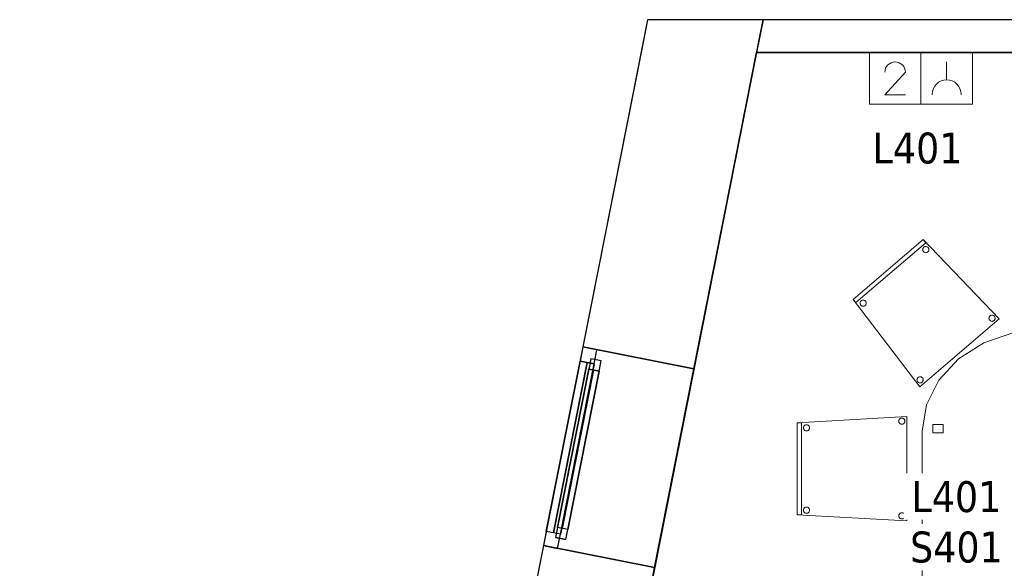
# Model space of a CAD drawing. Header units: metres. Extents: x 397.7 to 427.5, y 12.7 to 28.4.
# Tile 11 of 121: x 397.7 to 402.5, y 25.6 to 28.2. Entities that reach past the tile are written whole.
import ezdxf

# ---------------------------------------------------------------- set-up
doc = ezdxf.new("R2010")
doc.units = ezdxf.units.M
doc.layers.add('01_CARPINTERIA', color=5, linetype='Continuous', lineweight=25, true_color=0x0000ff)
doc.layers.add('01_SUELOS', color=7, linetype='Continuous', lineweight=25, true_color=0x007f00)
for name, color, linetype, lineweight in [('02_MOBILIARIO', 7, 'Continuous', 18), ('A-DETL-____-MBND', 7, 'Continuous', 18), ('A-DETL-GENF-OTLN', 7, 'Continuous', 18), ('A-GENM-____-OTLN', 7, 'Continuous', 18), ('A-WALL-____-MCUT', 7, 'Continuous', 25), ('A-WALL-____-OTLN', 7, 'Continuous', 25), ('E-ELEC-FIXT-IDEN', 7, 'Continuous', 30)]:
    doc.layers.add(name, color=color, linetype=linetype, lineweight=lineweight)
doc.styles.add('Tahoma_3', font='tahoma.ttf', dxfattribs={"height": 0.15})

# ---------------------------------------------------------------- blocks, each defined once
blk = doc.blocks.new('Family - Façana nord-oest P4-153718-07_ELEC_P4')
at = {"layer": 'A-WALL-____-MCUT', "color": 253, "true_color": 0xaaaaaa}
for p, q in [((1.6191, 0.55), (-0.109, 0.55)), ((-0.109, 0.55), (0, 0)), ((1.6191, 0), (1.6191, 0.55)), ((3.1807, 0.55), (2.6026, 0.55)), ((2.6026, 0.55), (2.6026, 0)), ((0, 0), (0.1631, 0)), ((0.1631, 0), (1.6191, 0)), ((2.6026, 0), (3.1807, 0))]:
    blk.add_line(p, q, dxfattribs=at)
at = {"layer": 'A-WALL-____-OTLN', "color": 253, "true_color": 0xaaaaaa}
for p, q in [((15.5778, 0.55), (-0.109, 0.55)), ((-0.109, 0.55), (0, 0)), ((2.6026, 0.55), (1.6191, 0.55)), ((1.6191, 0.55), (1.6191, 0)), ((2.6026, 0), (2.6026, 0.55)), ((0, 0), (0.1631, 0)), ((0.1631, 0), (15.6867, 0)), ((1.6191, 0), (2.6026, 0))]:
    blk.add_line(p, q, dxfattribs=at)
at = {"layer": 'A-WALL-____-OTLN', "color": 253, "lineweight": 18, "true_color": 0xaaaaaa}
blk.add_line((0, 0), (15.6867, 0), dxfattribs=at)
blk = doc.blocks.new('Family - Vano finestra P4-153732-07_ELEC_P4')
at = {"layer": 'A-GENM-____-OTLN', "color": 253, "true_color": 0xaaaaaa}
for p, q in [((400.4151, 26.64), (400.2239, 25.6752)), ((400.2239, 25.6752), (400.4151, 26.64)), ((400.9546, 26.5331), (400.4151, 26.64)), ((400.9546, 26.5331), (400.4151, 26.64)), ((400.7634, 25.5683), (400.9546, 26.5331)), ((400.9546, 26.5331), (400.7634, 25.5683)), ((400.2239, 25.6752), (400.7634, 25.5683)), ((400.7634, 25.5683), (400.2239, 25.6752))]:
    blk.add_line(p, q, dxfattribs=at)
blk = doc.blocks.new('Forma directa - LONDR55-XX_ZZ-ARQ-CAA-M3D-Londres55-153737-07_ELEC_P4')
at = {"layer": '01_CARPINTERIA', "color": 161, "true_color": 0xaaaaff}
for p, q in [((0.1, 0.1), (0.05, 0.1)), ((0.05, 0.1), (0.05, 0.05)), ((0.1, 0.1), (0.05, 0.1)), ((0.05, 0.1), (0.05, 0.05)), ((0.1, 0.05), (0.1, 0.1)), ((0.1, 0.1), (0.1, 0.05)), ((0.1, 0.1), (0.8835, 0.1)), ((0.8835, 0.1), (0.1, 0.1)), ((0.1, 0.1), (0.1, 0.05)), ((0.1, 0.05), (0.1, 0.1)), ((0.9335, 0.1), (0.8835, 0.1)), ((0.8835, 0.1), (0.8835, 0.05)), ((0.9335, 0.1), (0.8835, 0.1)), ((0.8835, 0.1), (0.8835, 0.05)), ((0.8835, 0.1), (0.8835, 0.05)), ((0.8835, 0.1), (0.8835, 0.05)), ((0.9335, 0.05), (0.9335, 0.1)), ((0.9335, 0.1), (0.9335, 0.05)), ((0.07, 0.07), (0, 0.07)), ((0, 0.07), (0, 0)), ((0.07, 0.07), (0, 0.07)), ((0, 0.07), (0, 0)), ((0.05, 0.05), (0.1, 0.05)), ((0.05, 0.05), (0.1, 0.05)), ((0.07, 0.07), (0.9135, 0.07)), ((0.9135, 0.07), (0.07, 0.07)), ((0.07, 0.07), (0.07, 0)), ((0.07, 0), (0.07, 0.07)), ((0.07, 0), (0.07, 0.07)), ((0.07, 0.07), (0.07, 0)), ((0.8835, 0.075), (0.1, 0.075)), ((0.8835, 0.075), (0.1, 0.075)), ((0.1, 0.05), (0.8835, 0.05)), ((0.8835, 0.05), (0.1, 0.05)), ((0.8835, 0.05), (0.9335, 0.05)), ((0.8835, 0.05), (0.9335, 0.05)), ((0.9135, 0.07), (0.9135, 0)), ((0.9135, 0.07), (0.9135, 0)), ((0.9835, 0.07), (0.9135, 0.07)), ((0.9135, 0.07), (0.9135, 0)), ((0.9835, 0.07), (0.9135, 0.07)), ((0.9135, 0.07), (0.9135, 0)), ((0.9835, 0), (0.9835, 0.07)), ((0.9835, 0.07), (0.9835, 0)), ((0, 0), (0.07, 0)), ((0, 0), (0.07, 0)), ((0.9135, 0.035), (0.07, 0.035)), ((0.07, 0.035), (0.9135, 0.035)), ((0.07, 0), (0.9135, 0)), ((0.9135, 0), (0.07, 0)), ((0.9135, 0), (0.9835, 0)), ((0.9135, 0), (0.9835, 0))]:
    blk.add_line(p, q, dxfattribs=at)
blk = doc.blocks.new('Forma directa - Finestra P4-153803-07_ELEC_P4')
blk.add_blockref('Forma directa - LONDR55-XX_ZZ-ARQ-CAA-M3D-Londres55-153737-07_ELEC_P4', (0, 0))
blk = doc.blocks.new('Family - Cadira confident_P4-153846-07_ELEC_P4')
at = {"layer": 'A-DETL-____-MBND', "color": 253, "true_color": 0xaaaaaa}
for p, q in [((0, 0.4242), (0.3393, 0.7145)), ((0.3393, 0.7145), (0, 0.4242)), ((0, 0.4242), (0.3393, 0.7145)), ((0.3393, 0.7145), (0, 0.4242)), ((0.3523, 0.6993), (0.013, 0.409)), ((0.013, 0.409), (0.3523, 0.6993)), ((0.3373, 0.6685), (0.3379, 0.671)), ((0.3379, 0.671), (0.3373, 0.6685)), ((0.3379, 0.671), (0.339, 0.6733)), ((0.339, 0.6733), (0.3379, 0.671)), ((0.339, 0.6733), (0.3405, 0.6755)), ((0.3405, 0.6755), (0.339, 0.6733)), ((0.3393, 0.7145), (0.7083, 0.3293)), ((0.7083, 0.3293), (0.3393, 0.7145)), ((0.3393, 0.7145), (0.3523, 0.6993)), ((0.3523, 0.6993), (0.3393, 0.7145)), ((0.3405, 0.6755), (0.3423, 0.6773)), ((0.3423, 0.6773), (0.3405, 0.6755)), ((0.3423, 0.6773), (0.3444, 0.6789)), ((0.3444, 0.6789), (0.3423, 0.6773)), ((0.3444, 0.6789), (0.3468, 0.68)), ((0.3468, 0.68), (0.3444, 0.6789)), ((0.3468, 0.68), (0.3493, 0.6807)), ((0.3493, 0.6807), (0.3468, 0.68)), ((0.3493, 0.6807), (0.3519, 0.6809)), ((0.3519, 0.6809), (0.3493, 0.6807)), ((0.3519, 0.6809), (0.3545, 0.6807)), ((0.3545, 0.6807), (0.3519, 0.6809)), ((0.3545, 0.6807), (0.357, 0.6801)), ((0.357, 0.6801), (0.3545, 0.6807)), ((0.357, 0.6801), (0.3593, 0.679)), ((0.3593, 0.679), (0.357, 0.6801)), ((0.3593, 0.679), (0.3615, 0.6775)), ((0.3615, 0.6775), (0.3593, 0.679)), ((0.3615, 0.6775), (0.3634, 0.6757)), ((0.3634, 0.6757), (0.3615, 0.6775)), ((0.3634, 0.6757), (0.3649, 0.6736)), ((0.3649, 0.6736), (0.3634, 0.6757)), ((0.3649, 0.6736), (0.366, 0.6712)), ((0.366, 0.6712), (0.3649, 0.6736)), ((0.366, 0.6712), (0.3667, 0.6687)), ((0.3667, 0.6687), (0.366, 0.6712)), ((0.3371, 0.6659), (0.3373, 0.6685)), ((0.3373, 0.6685), (0.3371, 0.6659)), ((0.3373, 0.6633), (0.3371, 0.6659)), ((0.3371, 0.6659), (0.3373, 0.6633)), ((0.338, 0.6608), (0.3373, 0.6633)), ((0.3373, 0.6633), (0.338, 0.6608)), ((0.3391, 0.6584), (0.338, 0.6608)), ((0.338, 0.6608), (0.3391, 0.6584)), ((0.3407, 0.6563), (0.3391, 0.6584)), ((0.3391, 0.6584), (0.3407, 0.6563)), ((0.3425, 0.6545), (0.3407, 0.6563)), ((0.3407, 0.6563), (0.3425, 0.6545)), ((0.3447, 0.653), (0.3425, 0.6545)), ((0.3425, 0.6545), (0.3447, 0.653)), ((0.347, 0.6519), (0.3447, 0.653)), ((0.3447, 0.653), (0.347, 0.6519)), ((0.3495, 0.6513), (0.347, 0.6519)), ((0.347, 0.6519), (0.3495, 0.6513)), ((0.3521, 0.6511), (0.3495, 0.6513)), ((0.3495, 0.6513), (0.3521, 0.6511)), ((0.3547, 0.6513), (0.3521, 0.6511)), ((0.3521, 0.6511), (0.3547, 0.6513)), ((0.3572, 0.652), (0.3547, 0.6513)), ((0.3547, 0.6513), (0.3572, 0.652)), ((0.3596, 0.6531), (0.3572, 0.652)), ((0.3572, 0.652), (0.3596, 0.6531)), ((0.3617, 0.6546), (0.3596, 0.6531)), ((0.3596, 0.6531), (0.3617, 0.6546)), ((0.3635, 0.6565), (0.3617, 0.6546)), ((0.3617, 0.6546), (0.3635, 0.6565)), ((0.365, 0.6587), (0.3635, 0.6565)), ((0.3635, 0.6565), (0.365, 0.6587)), ((0.3661, 0.661), (0.365, 0.6587)), ((0.365, 0.6587), (0.3661, 0.661)), ((0.3667, 0.6635), (0.3661, 0.661)), ((0.3661, 0.661), (0.3667, 0.6635)), ((0.3667, 0.6687), (0.3669, 0.6661)), ((0.3669, 0.6661), (0.3667, 0.6687)), ((0.3669, 0.6661), (0.3667, 0.6635)), ((0.3667, 0.6635), (0.3669, 0.6661)), ((0.3234, 0), (0, 0.4242)), ((0, 0.4242), (0.3234, 0)), ((0.013, 0.409), (0, 0.4242)), ((0, 0.4242), (0.013, 0.409)), ((0.0331, 0.4058), (0.0333, 0.4084)), ((0.0333, 0.4084), (0.0331, 0.4058)), ((0.0334, 0.4032), (0.0331, 0.4058)), ((0.0331, 0.4058), (0.0334, 0.4032)), ((0.0333, 0.4084), (0.034, 0.4109)), ((0.034, 0.4109), (0.0333, 0.4084)), ((0.0341, 0.4007), (0.0334, 0.4032)), ((0.0334, 0.4032), (0.0341, 0.4007)), ((0.034, 0.4109), (0.035, 0.4133)), ((0.035, 0.4133), (0.034, 0.4109)), ((0.0352, 0.3984), (0.0341, 0.4007)), ((0.0341, 0.4007), (0.0352, 0.3984)), ((0.035, 0.4133), (0.0365, 0.4155)), ((0.0365, 0.4155), (0.035, 0.4133)), ((0.0367, 0.3963), (0.0352, 0.3984)), ((0.0352, 0.3984), (0.0367, 0.3963)), ((0.0365, 0.4155), (0.0383, 0.4173)), ((0.0383, 0.4173), (0.0365, 0.4155)), ((0.0386, 0.3944), (0.0367, 0.3963)), ((0.0367, 0.3963), (0.0386, 0.3944)), ((0.0383, 0.4173), (0.0405, 0.4188)), ((0.0405, 0.4188), (0.0383, 0.4173)), ((0.0407, 0.393), (0.0386, 0.3944)), ((0.0386, 0.3944), (0.0407, 0.393)), ((0.0405, 0.4188), (0.0428, 0.42)), ((0.0428, 0.42), (0.0405, 0.4188)), ((0.0431, 0.3919), (0.0407, 0.393)), ((0.0407, 0.393), (0.0431, 0.3919)), ((0.0428, 0.42), (0.0453, 0.4207)), ((0.0453, 0.4207), (0.0428, 0.42)), ((0.0456, 0.3912), (0.0431, 0.3919)), ((0.0431, 0.3919), (0.0456, 0.3912)), ((0.0453, 0.4207), (0.0479, 0.4209)), ((0.0479, 0.4209), (0.0453, 0.4207)), ((0.0482, 0.391), (0.0456, 0.3912)), ((0.0456, 0.3912), (0.0482, 0.391)), ((0.0479, 0.4209), (0.0505, 0.4207)), ((0.0505, 0.4207), (0.0479, 0.4209)), ((0.0508, 0.3913), (0.0482, 0.391)), ((0.0482, 0.391), (0.0508, 0.3913)), ((0.0505, 0.4207), (0.053, 0.4201)), ((0.053, 0.4201), (0.0505, 0.4207)), ((0.0533, 0.392), (0.0508, 0.3913)), ((0.0508, 0.3913), (0.0533, 0.392)), ((0.053, 0.4201), (0.0554, 0.419)), ((0.0554, 0.419), (0.053, 0.4201)), ((0.0556, 0.3931), (0.0533, 0.392)), ((0.0533, 0.392), (0.0556, 0.3931)), ((0.0554, 0.419), (0.0575, 0.4175)), ((0.0575, 0.4175), (0.0554, 0.419)), ((0.0578, 0.3946), (0.0556, 0.3931)), ((0.0556, 0.3931), (0.0578, 0.3946)), ((0.0575, 0.4175), (0.0594, 0.4157)), ((0.0594, 0.4157), (0.0575, 0.4175)), ((0.0596, 0.3965), (0.0578, 0.3946)), ((0.0578, 0.3946), (0.0596, 0.3965)), ((0.0594, 0.4157), (0.0609, 0.4136)), ((0.0609, 0.4136), (0.0594, 0.4157)), ((0.0611, 0.3986), (0.0596, 0.3965)), ((0.0596, 0.3965), (0.0611, 0.3986)), ((0.0609, 0.4136), (0.062, 0.4112)), ((0.062, 0.4112), (0.0609, 0.4136)), ((0.0621, 0.401), (0.0611, 0.3986)), ((0.0611, 0.3986), (0.0621, 0.401)), ((0.062, 0.4112), (0.0627, 0.4087)), ((0.0627, 0.4087), (0.062, 0.4112)), ((0.0628, 0.4035), (0.0621, 0.401)), ((0.0621, 0.401), (0.0628, 0.4035)), ((0.0627, 0.4087), (0.063, 0.4061)), ((0.063, 0.4061), (0.0627, 0.4087)), ((0.063, 0.4061), (0.0628, 0.4035)), ((0.0628, 0.4035), (0.063, 0.4061)), ((0.6587, 0.3324), (0.6589, 0.335)), ((0.6589, 0.335), (0.6587, 0.3324)), ((0.6589, 0.335), (0.6595, 0.3376)), ((0.6595, 0.3376), (0.6589, 0.335)), ((0.6595, 0.3376), (0.6606, 0.3399)), ((0.6606, 0.3399), (0.6595, 0.3376)), ((0.6606, 0.3399), (0.6621, 0.3421)), ((0.6621, 0.3421), (0.6606, 0.3399)), ((0.6621, 0.3421), (0.6639, 0.3439)), ((0.6639, 0.3439), (0.6621, 0.3421)), ((0.6639, 0.3439), (0.666, 0.3455)), ((0.666, 0.3455), (0.6639, 0.3439)), ((0.666, 0.3455), (0.6684, 0.3466)), ((0.6684, 0.3466), (0.666, 0.3455)), ((0.6684, 0.3466), (0.6709, 0.3473)), ((0.6709, 0.3473), (0.6684, 0.3466)), ((0.6709, 0.3473), (0.6735, 0.3475)), ((0.6735, 0.3475), (0.6709, 0.3473)), ((0.6735, 0.3475), (0.6761, 0.3473)), ((0.6761, 0.3473), (0.6735, 0.3475)), ((0.6761, 0.3473), (0.6786, 0.3467)), ((0.6786, 0.3467), (0.6761, 0.3473)), ((0.6786, 0.3467), (0.6809, 0.3456)), ((0.6809, 0.3456), (0.6786, 0.3467)), ((0.6809, 0.3456), (0.6831, 0.3441)), ((0.6831, 0.3441), (0.6809, 0.3456)), ((0.6831, 0.3441), (0.685, 0.3423)), ((0.685, 0.3423), (0.6831, 0.3441)), ((0.685, 0.3423), (0.6865, 0.3402)), ((0.6865, 0.3402), (0.685, 0.3423)), ((0.6865, 0.3402), (0.6876, 0.3378)), ((0.6876, 0.3378), (0.6865, 0.3402)), ((0.6876, 0.3378), (0.6883, 0.3353)), ((0.6883, 0.3353), (0.6876, 0.3378)), ((0.6883, 0.3353), (0.6885, 0.3327)), ((0.6885, 0.3327), (0.6883, 0.3353)), ((0.7083, 0.3293), (0.3234, 0)), ((0.3234, 0), (0.7083, 0.3293)), ((0.6589, 0.3299), (0.6587, 0.3324)), ((0.6587, 0.3324), (0.6589, 0.3299)), ((0.6596, 0.3273), (0.6589, 0.3299)), ((0.6589, 0.3299), (0.6596, 0.3273)), ((0.6607, 0.325), (0.6596, 0.3273)), ((0.6596, 0.3273), (0.6607, 0.325)), ((0.6622, 0.3229), (0.6607, 0.325)), ((0.6607, 0.325), (0.6622, 0.3229)), ((0.6641, 0.3211), (0.6622, 0.3229)), ((0.6622, 0.3229), (0.6641, 0.3211)), ((0.6663, 0.3196), (0.6641, 0.3211)), ((0.6641, 0.3211), (0.6663, 0.3196)), ((0.6686, 0.3185), (0.6663, 0.3196)), ((0.6663, 0.3196), (0.6686, 0.3185)), ((0.6711, 0.3179), (0.6686, 0.3185)), ((0.6686, 0.3185), (0.6711, 0.3179)), ((0.6737, 0.3177), (0.6711, 0.3179)), ((0.6711, 0.3179), (0.6737, 0.3177)), ((0.6763, 0.3179), (0.6737, 0.3177)), ((0.6737, 0.3177), (0.6763, 0.3179)), ((0.6788, 0.3186), (0.6763, 0.3179)), ((0.6763, 0.3179), (0.6788, 0.3186)), ((0.6812, 0.3197), (0.6788, 0.3186)), ((0.6788, 0.3186), (0.6812, 0.3197)), ((0.6833, 0.3212), (0.6812, 0.3197)), ((0.6812, 0.3197), (0.6833, 0.3212)), ((0.6851, 0.3231), (0.6833, 0.3212)), ((0.6833, 0.3212), (0.6851, 0.3231)), ((0.6866, 0.3252), (0.6851, 0.3231)), ((0.6851, 0.3231), (0.6866, 0.3252)), ((0.6877, 0.3276), (0.6866, 0.3252)), ((0.6866, 0.3252), (0.6877, 0.3276)), ((0.6883, 0.3301), (0.6877, 0.3276)), ((0.6877, 0.3276), (0.6883, 0.3301)), ((0.6885, 0.3327), (0.6883, 0.3301)), ((0.6883, 0.3301), (0.6885, 0.3327)), ((0.3188, 0.0475), (0.3213, 0.0482)), ((0.3213, 0.0482), (0.3188, 0.0475)), ((0.3213, 0.0482), (0.3239, 0.0485)), ((0.3239, 0.0485), (0.3213, 0.0482)), ((0.3239, 0.0485), (0.3265, 0.0483)), ((0.3265, 0.0483), (0.3239, 0.0485)), ((0.3265, 0.0483), (0.329, 0.0476)), ((0.329, 0.0476), (0.3265, 0.0483)), ((0.3091, 0.0334), (0.3093, 0.036)), ((0.3093, 0.036), (0.3091, 0.0334)), ((0.3094, 0.0308), (0.3091, 0.0334)), ((0.3091, 0.0334), (0.3094, 0.0308)), ((0.3093, 0.036), (0.31, 0.0385)), ((0.31, 0.0385), (0.3093, 0.036)), ((0.3101, 0.0283), (0.3094, 0.0308)), ((0.3094, 0.0308), (0.3101, 0.0283)), ((0.31, 0.0385), (0.311, 0.0409)), ((0.311, 0.0409), (0.31, 0.0385)), ((0.3112, 0.026), (0.3101, 0.0283)), ((0.3101, 0.0283), (0.3112, 0.026)), ((0.311, 0.0409), (0.3125, 0.0431)), ((0.3125, 0.0431), (0.311, 0.0409)), ((0.3127, 0.0238), (0.3112, 0.026)), ((0.3112, 0.026), (0.3127, 0.0238)), ((0.3125, 0.0431), (0.3143, 0.0449)), ((0.3143, 0.0449), (0.3125, 0.0431)), ((0.3146, 0.022), (0.3127, 0.0238)), ((0.3127, 0.0238), (0.3146, 0.022)), ((0.3143, 0.0449), (0.3165, 0.0464)), ((0.3165, 0.0464), (0.3143, 0.0449)), ((0.3167, 0.0206), (0.3146, 0.022)), ((0.3146, 0.022), (0.3167, 0.0206)), ((0.3165, 0.0464), (0.3188, 0.0475)), ((0.3188, 0.0475), (0.3165, 0.0464)), ((0.3191, 0.0195), (0.3167, 0.0206)), ((0.3167, 0.0206), (0.3191, 0.0195)), ((0.3216, 0.0188), (0.3191, 0.0195)), ((0.3191, 0.0195), (0.3216, 0.0188)), ((0.3242, 0.0186), (0.3216, 0.0188)), ((0.3216, 0.0188), (0.3242, 0.0186)), ((0.3268, 0.0189), (0.3242, 0.0186)), ((0.3242, 0.0186), (0.3268, 0.0189)), ((0.3293, 0.0196), (0.3268, 0.0189)), ((0.3268, 0.0189), (0.3293, 0.0196)), ((0.329, 0.0476), (0.3314, 0.0466)), ((0.3314, 0.0466), (0.329, 0.0476)), ((0.3316, 0.0207), (0.3293, 0.0196)), ((0.3293, 0.0196), (0.3316, 0.0207)), ((0.3314, 0.0466), (0.3335, 0.0451)), ((0.3335, 0.0451), (0.3314, 0.0466)), ((0.3338, 0.0222), (0.3316, 0.0207)), ((0.3316, 0.0207), (0.3338, 0.0222)), ((0.3335, 0.0451), (0.3354, 0.0433)), ((0.3354, 0.0433), (0.3335, 0.0451)), ((0.3356, 0.0241), (0.3338, 0.0222)), ((0.3338, 0.0222), (0.3356, 0.0241)), ((0.3354, 0.0433), (0.3369, 0.0412)), ((0.3369, 0.0412), (0.3354, 0.0433)), ((0.3371, 0.0262), (0.3356, 0.0241)), ((0.3356, 0.0241), (0.3371, 0.0262)), ((0.3369, 0.0412), (0.338, 0.0388)), ((0.338, 0.0388), (0.3369, 0.0412)), ((0.3381, 0.0286), (0.3371, 0.0262)), ((0.3371, 0.0262), (0.3381, 0.0286)), ((0.338, 0.0388), (0.3387, 0.0363)), ((0.3387, 0.0363), (0.338, 0.0388)), ((0.3388, 0.0311), (0.3381, 0.0286)), ((0.3381, 0.0286), (0.3388, 0.0311)), ((0.3387, 0.0363), (0.339, 0.0337)), ((0.339, 0.0337), (0.3387, 0.0363)), ((0.339, 0.0337), (0.3388, 0.0311)), ((0.3388, 0.0311), (0.339, 0.0337))]:
    blk.add_line(p, q, dxfattribs=at)
blk = doc.blocks.new('Family - Taula 200X120_P4-153937-07_ELEC_P4')
at = {"layer": 'A-DETL-____-MBND', "color": 253, "true_color": 0xaaaaaa}
for p, q in [((0.3, 1.9196), (0.4447, 1.9692)), ((0.4447, 1.9692), (0.3, 1.9196)), ((0.4447, 1.9692), (0.5999, 1.9861)), ((0.5999, 1.9861), (0.4447, 1.9692)), ((0.5999, 1.9861), (0.7552, 1.9692)), ((0.7552, 1.9692), (0.5999, 1.9861)), ((0.7552, 1.9692), (0.8999, 1.9196)), ((0.8999, 1.9196), (0.7552, 1.9692)), ((0.1757, 1.8407), (0.3, 1.9196)), ((0.3, 1.9196), (0.1757, 1.8407)), ((0.8999, 1.9196), (1.0242, 1.8407)), ((1.0242, 1.8407), (0.8999, 1.9196)), ((0.0804, 1.7378), (0.1757, 1.8407)), ((0.1757, 1.8407), (0.0804, 1.7378)), ((1.0242, 1.8407), (1.1195, 1.7378)), ((1.1195, 1.7378), (1.0242, 1.8407)), ((0.0204, 1.6181), (0.0804, 1.7378)), ((0.0804, 1.7378), (0.0204, 1.6181)), ((1.1195, 1.7378), (1.1795, 1.6181)), ((1.1795, 1.6181), (1.1195, 1.7378)), ((0, 1.4896), (0.0204, 1.6181)), ((0.0204, 1.6181), (0, 1.4896)), ((1.1795, 1.6181), (1.1999, 1.4896)), ((1.1999, 1.4896), (1.1795, 1.6181)), ((0, 0.4965), (0, 1.4896)), ((0, 1.4896), (0, 0.4965)), ((0.0521, 1.4813), (0.0521, 1.5227)), ((0.0521, 1.5227), (0.1021, 1.5227)), ((0.1021, 1.5227), (0.0521, 1.5227)), ((0.0521, 1.5227), (0.0521, 1.4813)), ((0.1021, 1.5227), (0.1021, 1.4813)), ((0.1021, 1.4813), (0.1021, 1.5227)), ((1.0999, 1.4813), (1.0999, 1.5227)), ((1.0999, 1.5227), (1.1499, 1.5227)), ((1.1499, 1.5227), (1.0999, 1.5227)), ((1.0999, 1.5227), (1.0999, 1.4813)), ((1.1499, 1.5227), (1.1499, 1.4813)), ((1.1499, 1.4813), (1.1499, 1.5227)), ((1.1999, 1.4896), (1.1999, 0.4965)), ((1.1999, 0.4965), (1.1999, 1.4896)), ((0.1021, 1.4813), (0.0521, 1.4813)), ((0.0521, 1.4813), (0.1021, 1.4813)), ((1.1499, 1.4813), (1.0999, 1.4813)), ((1.0999, 1.4813), (1.1499, 1.4813)), ((0.0204, 0.368), (0, 0.4965)), ((0, 0.4965), (0.0204, 0.368)), ((0.0521, 0.4551), (0.0521, 0.4965)), ((0.0521, 0.4965), (0.1021, 0.4965)), ((0.1021, 0.4965), (0.0521, 0.4965)), ((0.0521, 0.4965), (0.0521, 0.4551)), ((0.1021, 0.4965), (0.1021, 0.4551)), ((0.1021, 0.4551), (0.1021, 0.4965)), ((1.0999, 0.4551), (1.0999, 0.4965)), ((1.0999, 0.4965), (1.1499, 0.4965)), ((1.1499, 0.4965), (1.0999, 0.4965)), ((1.0999, 0.4965), (1.0999, 0.4551)), ((1.1499, 0.4965), (1.1499, 0.4551)), ((1.1499, 0.4551), (1.1499, 0.4965)), ((1.1999, 0.4965), (1.1795, 0.368)), ((1.1795, 0.368), (1.1999, 0.4965)), ((0.1021, 0.4551), (0.0521, 0.4551)), ((0.0521, 0.4551), (0.1021, 0.4551)), ((1.1499, 0.4551), (1.0999, 0.4551)), ((1.0999, 0.4551), (1.1499, 0.4551)), ((0.0804, 0.2483), (0.0204, 0.368)), ((0.0204, 0.368), (0.0804, 0.2483)), ((1.1795, 0.368), (1.1195, 0.2483)), ((1.1195, 0.2483), (1.1795, 0.368)), ((0.1757, 0.1454), (0.0804, 0.2483)), ((0.0804, 0.2483), (0.1757, 0.1454)), ((1.1195, 0.2483), (1.0242, 0.1454)), ((1.0242, 0.1454), (1.1195, 0.2483)), ((0.3, 0.0665), (0.1757, 0.1454)), ((0.1757, 0.1454), (0.3, 0.0665)), ((1.0242, 0.1454), (0.8999, 0.0665)), ((0.8999, 0.0665), (1.0242, 0.1454)), ((0.4447, 0.0169), (0.3, 0.0665)), ((0.3, 0.0665), (0.4447, 0.0169)), ((0.8999, 0.0665), (0.7552, 0.0169)), ((0.7552, 0.0169), (0.8999, 0.0665)), ((0.5999, 0), (0.4447, 0.0169)), ((0.4447, 0.0169), (0.5999, 0)), ((0.7552, 0.0169), (0.5999, 0)), ((0.5999, 0), (0.7552, 0.0169))]:
    blk.add_line(p, q, dxfattribs=at)
blk = doc.blocks.new('Family - Cadira confident_P4-154124-07_ELEC_P4')
at = {"layer": 'A-DETL-____-MBND', "color": 253, "true_color": 0xaaaaaa}
for p, q in [((0, 0.4765), (0.5326, 0.5065)), ((0.5326, 0.5065), (0, 0.4765)), ((0.4926, 0.4842), (0.4928, 0.4868)), ((0.4928, 0.4868), (0.4926, 0.4842)), ((0.4928, 0.4816), (0.4926, 0.4842)), ((0.4926, 0.4842), (0.4928, 0.4816)), ((0.4928, 0.4868), (0.4935, 0.4893)), ((0.4935, 0.4893), (0.4928, 0.4868)), ((0.4935, 0.4791), (0.4928, 0.4816)), ((0.4928, 0.4816), (0.4935, 0.4791)), ((0.4935, 0.4893), (0.4946, 0.4917)), ((0.4946, 0.4917), (0.4935, 0.4893)), ((0.4946, 0.4768), (0.4935, 0.4791)), ((0.4935, 0.4791), (0.4946, 0.4768)), ((0.4946, 0.4917), (0.4961, 0.4938)), ((0.4961, 0.4938), (0.4946, 0.4917)), ((0.4961, 0.4938), (0.4979, 0.4957)), ((0.4979, 0.4957), (0.4961, 0.4938)), ((0.4979, 0.4957), (0.5, 0.4972)), ((0.5, 0.4972), (0.4979, 0.4957)), ((0.5, 0.4972), (0.5024, 0.4983)), ((0.5024, 0.4983), (0.5, 0.4972)), ((0.5024, 0.4983), (0.5049, 0.4989)), ((0.5049, 0.4989), (0.5024, 0.4983)), ((0.5049, 0.4989), (0.5075, 0.4992)), ((0.5075, 0.4992), (0.5049, 0.4989)), ((0.5075, 0.4992), (0.5101, 0.4989)), ((0.5101, 0.4989), (0.5075, 0.4992)), ((0.5101, 0.4989), (0.5126, 0.4983)), ((0.5126, 0.4983), (0.5101, 0.4989)), ((0.5126, 0.4983), (0.515, 0.4972)), ((0.515, 0.4972), (0.5126, 0.4983)), ((0.515, 0.4972), (0.5171, 0.4957)), ((0.5171, 0.4957), (0.515, 0.4972)), ((0.5171, 0.4957), (0.519, 0.4938)), ((0.519, 0.4938), (0.5171, 0.4957)), ((0.519, 0.4938), (0.5204, 0.4917)), ((0.5204, 0.4917), (0.519, 0.4938)), ((0.5204, 0.4917), (0.5215, 0.4893)), ((0.5215, 0.4893), (0.5204, 0.4917)), ((0.5215, 0.4791), (0.5204, 0.4768)), ((0.5204, 0.4768), (0.5215, 0.4791)), ((0.5215, 0.4893), (0.5222, 0.4868)), ((0.5222, 0.4868), (0.5215, 0.4893)), ((0.5222, 0.4816), (0.5215, 0.4791)), ((0.5215, 0.4791), (0.5222, 0.4816)), ((0.5222, 0.4868), (0.5224, 0.4842)), ((0.5224, 0.4842), (0.5222, 0.4868)), ((0.5224, 0.4842), (0.5222, 0.4816)), ((0.5222, 0.4816), (0.5224, 0.4842)), ((0.5326, 0.5065), (0.5326, 0)), ((0.5326, 0), (0.5326, 0.5065)), ((0, 0.03), (0, 0.4765)), ((0, 0.4765), (0, 0.03)), ((0, 0.4765), (0.02, 0.4765)), ((0, 0.03), (0, 0.4765)), ((0.02, 0.4765), (0, 0.4765)), ((0, 0.4765), (0, 0.03)), ((0.02, 0.4765), (0.02, 0.03)), ((0.02, 0.03), (0.02, 0.4765)), ((0.0302, 0.4519), (0.0304, 0.4545)), ((0.0304, 0.4545), (0.0302, 0.4519)), ((0.0304, 0.4493), (0.0302, 0.4519)), ((0.0302, 0.4519), (0.0304, 0.4493)), ((0.0304, 0.4545), (0.0311, 0.457)), ((0.0311, 0.457), (0.0304, 0.4545)), ((0.0311, 0.4468), (0.0304, 0.4493)), ((0.0304, 0.4493), (0.0311, 0.4468)), ((0.0311, 0.457), (0.0322, 0.4593)), ((0.0322, 0.4593), (0.0311, 0.457)), ((0.0322, 0.4444), (0.0311, 0.4468)), ((0.0311, 0.4468), (0.0322, 0.4444)), ((0.0322, 0.4593), (0.0337, 0.4615)), ((0.0337, 0.4615), (0.0322, 0.4593)), ((0.0337, 0.4423), (0.0322, 0.4444)), ((0.0322, 0.4444), (0.0337, 0.4423)), ((0.0337, 0.4615), (0.0355, 0.4633)), ((0.0355, 0.4633), (0.0337, 0.4615)), ((0.0355, 0.4404), (0.0337, 0.4423)), ((0.0337, 0.4423), (0.0355, 0.4404)), ((0.0355, 0.4633), (0.0376, 0.4648)), ((0.0376, 0.4648), (0.0355, 0.4633)), ((0.0376, 0.4389), (0.0355, 0.4404)), ((0.0355, 0.4404), (0.0376, 0.4389)), ((0.0376, 0.4648), (0.04, 0.4659)), ((0.04, 0.4659), (0.0376, 0.4648)), ((0.04, 0.4378), (0.0376, 0.4389)), ((0.0376, 0.4389), (0.04, 0.4378)), ((0.04, 0.4659), (0.0425, 0.4666)), ((0.0425, 0.4666), (0.04, 0.4659)), ((0.0425, 0.4372), (0.04, 0.4378)), ((0.04, 0.4378), (0.0425, 0.4372)), ((0.0425, 0.4666), (0.0451, 0.4668)), ((0.0451, 0.4668), (0.0425, 0.4666)), ((0.0451, 0.4369), (0.0425, 0.4372)), ((0.0425, 0.4372), (0.0451, 0.4369)), ((0.0451, 0.4668), (0.0477, 0.4666)), ((0.0477, 0.4666), (0.0451, 0.4668)), ((0.0477, 0.4372), (0.0451, 0.4369)), ((0.0451, 0.4369), (0.0477, 0.4372)), ((0.0477, 0.4666), (0.0502, 0.4659)), ((0.0502, 0.4659), (0.0477, 0.4666)), ((0.0502, 0.4378), (0.0477, 0.4372)), ((0.0477, 0.4372), (0.0502, 0.4378)), ((0.0502, 0.4659), (0.0526, 0.4648)), ((0.0526, 0.4648), (0.0502, 0.4659)), ((0.0526, 0.4389), (0.0502, 0.4378)), ((0.0502, 0.4378), (0.0526, 0.4389)), ((0.0526, 0.4648), (0.0547, 0.4633)), ((0.0547, 0.4633), (0.0526, 0.4648)), ((0.0547, 0.4404), (0.0526, 0.4389)), ((0.0526, 0.4389), (0.0547, 0.4404)), ((0.0547, 0.4633), (0.0565, 0.4615)), ((0.0565, 0.4615), (0.0547, 0.4633)), ((0.0565, 0.4423), (0.0547, 0.4404)), ((0.0547, 0.4404), (0.0565, 0.4423)), ((0.0565, 0.4615), (0.058, 0.4593)), ((0.058, 0.4593), (0.0565, 0.4615)), ((0.058, 0.4444), (0.0565, 0.4423)), ((0.0565, 0.4423), (0.058, 0.4444)), ((0.058, 0.4593), (0.0591, 0.457)), ((0.0591, 0.457), (0.058, 0.4593)), ((0.0591, 0.4468), (0.058, 0.4444)), ((0.058, 0.4444), (0.0591, 0.4468)), ((0.0591, 0.457), (0.0598, 0.4545)), ((0.0598, 0.4545), (0.0591, 0.457)), ((0.0598, 0.4493), (0.0591, 0.4468)), ((0.0591, 0.4468), (0.0598, 0.4493)), ((0.0598, 0.4545), (0.06, 0.4519)), ((0.06, 0.4519), (0.0598, 0.4545)), ((0.06, 0.4519), (0.0598, 0.4493)), ((0.0598, 0.4493), (0.06, 0.4519)), ((0.4961, 0.4746), (0.4946, 0.4768)), ((0.4946, 0.4768), (0.4961, 0.4746)), ((0.4979, 0.4728), (0.4961, 0.4746)), ((0.4961, 0.4746), (0.4979, 0.4728)), ((0.5, 0.4713), (0.4979, 0.4728)), ((0.4979, 0.4728), (0.5, 0.4713)), ((0.5024, 0.4702), (0.5, 0.4713)), ((0.5, 0.4713), (0.5024, 0.4702)), ((0.5049, 0.4695), (0.5024, 0.4702)), ((0.5024, 0.4702), (0.5049, 0.4695)), ((0.5075, 0.4693), (0.5049, 0.4695)), ((0.5049, 0.4695), (0.5075, 0.4693)), ((0.5101, 0.4695), (0.5075, 0.4693)), ((0.5075, 0.4693), (0.5101, 0.4695)), ((0.5126, 0.4702), (0.5101, 0.4695)), ((0.5101, 0.4695), (0.5126, 0.4702)), ((0.515, 0.4713), (0.5126, 0.4702)), ((0.5126, 0.4702), (0.515, 0.4713)), ((0.5171, 0.4728), (0.515, 0.4713)), ((0.515, 0.4713), (0.5171, 0.4728)), ((0.519, 0.4746), (0.5171, 0.4728)), ((0.5171, 0.4728), (0.519, 0.4746)), ((0.5204, 0.4768), (0.519, 0.4746)), ((0.519, 0.4746), (0.5204, 0.4768)), ((0.0302, 0.0519), (0.0304, 0.0545)), ((0.0304, 0.0545), (0.0302, 0.0519)), ((0.0304, 0.0493), (0.0302, 0.0519)), ((0.0302, 0.0519), (0.0304, 0.0493)), ((0.0304, 0.0545), (0.0311, 0.057)), ((0.0311, 0.057), (0.0304, 0.0545)), ((0.0311, 0.0468), (0.0304, 0.0493)), ((0.0304, 0.0493), (0.0311, 0.0468)), ((0.0311, 0.057), (0.0322, 0.0593)), ((0.0322, 0.0593), (0.0311, 0.057)), ((0.0322, 0.0593), (0.0337, 0.0615)), ((0.0337, 0.0615), (0.0322, 0.0593)), ((0.0337, 0.0615), (0.0355, 0.0633)), ((0.0355, 0.0633), (0.0337, 0.0615)), ((0.0355, 0.0633), (0.0376, 0.0648)), ((0.0376, 0.0648), (0.0355, 0.0633)), ((0.0376, 0.0648), (0.04, 0.0659)), ((0.04, 0.0659), (0.0376, 0.0648)), ((0.04, 0.0659), (0.0425, 0.0666)), ((0.0425, 0.0666), (0.04, 0.0659)), ((0.0425, 0.0666), (0.0451, 0.0668)), ((0.0451, 0.0668), (0.0425, 0.0666)), ((0.0451, 0.0668), (0.0477, 0.0666)), ((0.0477, 0.0666), (0.0451, 0.0668)), ((0.0477, 0.0666), (0.0502, 0.0659)), ((0.0502, 0.0659), (0.0477, 0.0666)), ((0.0502, 0.0659), (0.0526, 0.0648)), ((0.0526, 0.0648), (0.0502, 0.0659)), ((0.0526, 0.0648), (0.0547, 0.0633)), ((0.0547, 0.0633), (0.0526, 0.0648)), ((0.0547, 0.0633), (0.0565, 0.0615)), ((0.0565, 0.0615), (0.0547, 0.0633)), ((0.0565, 0.0615), (0.058, 0.0593)), ((0.058, 0.0593), (0.0565, 0.0615)), ((0.058, 0.0593), (0.0591, 0.057)), ((0.0591, 0.057), (0.058, 0.0593)), ((0.0591, 0.057), (0.0598, 0.0545)), ((0.0598, 0.0545), (0.0591, 0.057)), ((0.0598, 0.0493), (0.0591, 0.0468)), ((0.0591, 0.0468), (0.0598, 0.0493)), ((0.0598, 0.0545), (0.06, 0.0519)), ((0.06, 0.0519), (0.0598, 0.0545)), ((0.06, 0.0519), (0.0598, 0.0493)), ((0.0598, 0.0493), (0.06, 0.0519)), ((0.5326, 0), (0, 0.03)), ((0, 0.03), (0.5326, 0)), ((0.02, 0.03), (0, 0.03)), ((0, 0.03), (0.02, 0.03)), ((0.0322, 0.0444), (0.0311, 0.0468)), ((0.0311, 0.0468), (0.0322, 0.0444)), ((0.0337, 0.0423), (0.0322, 0.0444)), ((0.0322, 0.0444), (0.0337, 0.0423)), ((0.0355, 0.0404), (0.0337, 0.0423)), ((0.0337, 0.0423), (0.0355, 0.0404)), ((0.0376, 0.0389), (0.0355, 0.0404)), ((0.0355, 0.0404), (0.0376, 0.0389)), ((0.04, 0.0378), (0.0376, 0.0389)), ((0.0376, 0.0389), (0.04, 0.0378)), ((0.0425, 0.0372), (0.04, 0.0378)), ((0.04, 0.0378), (0.0425, 0.0372)), ((0.0451, 0.0369), (0.0425, 0.0372)), ((0.0425, 0.0372), (0.0451, 0.0369)), ((0.0477, 0.0372), (0.0451, 0.0369)), ((0.0451, 0.0369), (0.0477, 0.0372)), ((0.0502, 0.0378), (0.0477, 0.0372)), ((0.0477, 0.0372), (0.0502, 0.0378)), ((0.0526, 0.0389), (0.0502, 0.0378)), ((0.0502, 0.0378), (0.0526, 0.0389)), ((0.0547, 0.0404), (0.0526, 0.0389)), ((0.0526, 0.0389), (0.0547, 0.0404)), ((0.0565, 0.0423), (0.0547, 0.0404)), ((0.0547, 0.0404), (0.0565, 0.0423)), ((0.058, 0.0444), (0.0565, 0.0423)), ((0.0565, 0.0423), (0.058, 0.0444)), ((0.0591, 0.0468), (0.058, 0.0444)), ((0.058, 0.0444), (0.0591, 0.0468)), ((0.4926, 0.0242), (0.4928, 0.0268)), ((0.4928, 0.0268), (0.4926, 0.0242)), ((0.4928, 0.0216), (0.4926, 0.0242)), ((0.4926, 0.0242), (0.4928, 0.0216)), ((0.4928, 0.0268), (0.4935, 0.0293)), ((0.4935, 0.0293), (0.4928, 0.0268)), ((0.4935, 0.0191), (0.4928, 0.0216)), ((0.4928, 0.0216), (0.4935, 0.0191)), ((0.4935, 0.0293), (0.4946, 0.0317)), ((0.4946, 0.0317), (0.4935, 0.0293)), ((0.4946, 0.0168), (0.4935, 0.0191)), ((0.4935, 0.0191), (0.4946, 0.0168)), ((0.4946, 0.0317), (0.4961, 0.0338)), ((0.4961, 0.0338), (0.4946, 0.0317)), ((0.4961, 0.0146), (0.4946, 0.0168)), ((0.4946, 0.0168), (0.4961, 0.0146)), ((0.4961, 0.0338), (0.4979, 0.0357)), ((0.4979, 0.0357), (0.4961, 0.0338)), ((0.4979, 0.0128), (0.4961, 0.0146)), ((0.4961, 0.0146), (0.4979, 0.0128)), ((0.4979, 0.0357), (0.5, 0.0372)), ((0.5, 0.0372), (0.4979, 0.0357)), ((0.5, 0.0113), (0.4979, 0.0128)), ((0.4979, 0.0128), (0.5, 0.0113)), ((0.5, 0.0372), (0.5024, 0.0383)), ((0.5024, 0.0383), (0.5, 0.0372)), ((0.5024, 0.0102), (0.5, 0.0113)), ((0.5, 0.0113), (0.5024, 0.0102)), ((0.5024, 0.0383), (0.5049, 0.0389)), ((0.5049, 0.0389), (0.5024, 0.0383)), ((0.5049, 0.0095), (0.5024, 0.0102)), ((0.5024, 0.0102), (0.5049, 0.0095)), ((0.5049, 0.0389), (0.5075, 0.0392)), ((0.5075, 0.0392), (0.5049, 0.0389)), ((0.5075, 0.0093), (0.5049, 0.0095)), ((0.5049, 0.0095), (0.5075, 0.0093)), ((0.5075, 0.0392), (0.5101, 0.0389)), ((0.5101, 0.0389), (0.5075, 0.0392)), ((0.5101, 0.0095), (0.5075, 0.0093)), ((0.5075, 0.0093), (0.5101, 0.0095)), ((0.5101, 0.0389), (0.5126, 0.0383)), ((0.5126, 0.0383), (0.5101, 0.0389)), ((0.5126, 0.0102), (0.5101, 0.0095)), ((0.5101, 0.0095), (0.5126, 0.0102)), ((0.5126, 0.0383), (0.515, 0.0372)), ((0.515, 0.0372), (0.5126, 0.0383)), ((0.515, 0.0113), (0.5126, 0.0102)), ((0.5126, 0.0102), (0.515, 0.0113)), ((0.515, 0.0372), (0.5171, 0.0357)), ((0.5171, 0.0357), (0.515, 0.0372)), ((0.5171, 0.0128), (0.515, 0.0113)), ((0.515, 0.0113), (0.5171, 0.0128)), ((0.5171, 0.0357), (0.519, 0.0338)), ((0.519, 0.0338), (0.5171, 0.0357)), ((0.519, 0.0146), (0.5171, 0.0128)), ((0.5171, 0.0128), (0.519, 0.0146)), ((0.519, 0.0338), (0.5204, 0.0317)), ((0.5204, 0.0317), (0.519, 0.0338)), ((0.5204, 0.0168), (0.519, 0.0146)), ((0.519, 0.0146), (0.5204, 0.0168)), ((0.5204, 0.0317), (0.5215, 0.0293)), ((0.5215, 0.0293), (0.5204, 0.0317)), ((0.5215, 0.0191), (0.5204, 0.0168)), ((0.5204, 0.0168), (0.5215, 0.0191)), ((0.5215, 0.0293), (0.5222, 0.0268)), ((0.5222, 0.0268), (0.5215, 0.0293)), ((0.5222, 0.0216), (0.5215, 0.0191)), ((0.5215, 0.0191), (0.5222, 0.0216)), ((0.5222, 0.0268), (0.5224, 0.0242)), ((0.5224, 0.0242), (0.5222, 0.0268)), ((0.5224, 0.0242), (0.5222, 0.0216)), ((0.5222, 0.0216), (0.5224, 0.0242))]:
    blk.add_line(p, q, dxfattribs=at)
blk = doc.blocks.new('Family - Evans P4-154228-07_ELEC_P4')
at = {"layer": 'A-WALL-____-MCUT', "color": 253, "true_color": 0xaaaaaa}
for p, q in [((25.5877, 0.16), (0.0332, 0.16)), ((25.556, 0), (25.5877, 0.16)), ((0, 0), (25.556, 0))]:
    blk.add_line(p, q, dxfattribs=at)
at = {"layer": 'A-WALL-____-OTLN', "color": 253, "true_color": 0xaaaaaa}
for p, q in [((25.5877, 0.16), (0.0332, 0.16)), ((25.556, 0), (25.5877, 0.16)), ((0, 0), (25.556, 0))]:
    blk.add_line(p, q, dxfattribs=at)
at = {"layer": 'A-WALL-____-OTLN', "color": 253, "lineweight": 18, "true_color": 0xaaaaaa}
blk.add_line((0, 0), (25.556, 0), dxfattribs=at)
blk = doc.blocks.new('Family - LONDR55-XX_ZZ-ARQ-CAA-M3D-Londres55-154484-07_ELEC_P4')
at = {"layer": '01_SUELOS', "color": 9, "true_color": 0xaad4aa}
for p, q in [((2.9635, 14.9576), (0, 0)), ((0, 0), (2.9635, 14.9576)), ((6.0418, 14.9576), (2.9635, 14.9576)), ((2.9635, 14.9576), (6.0418, 14.9576))]:
    blk.add_line(p, q, dxfattribs=at)
blk = doc.blocks.new('LONDR55-XX_ZZ-ARQ-CAA-M3D-Londres55_ifc-1-07_ELEC_P4')
at = {"layer": '01_CARPINTERIA', "color": 253, "lineweight": 18, "true_color": 0xaaaaaa, "rotation": 258.7933569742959}
blk.add_blockref('Forma directa - Finestra P4-153803-07_ELEC_P4', (400.4151, 26.64), dxfattribs=at)
at = {"layer": '01_SUELOS', "color": 253, "lineweight": 18, "true_color": 0xaaaaaa}
blk.add_blockref('Family - LONDR55-XX_ZZ-ARQ-CAA-M3D-Londres55-154484-07_ELEC_P4', (398.2952, 13.1106), dxfattribs=at)
at = {"layer": '02_MOBILIARIO', "color": 253, "lineweight": 18, "true_color": 0xaaaaaa}
for name, p in [('Family - Cadira confident_P4-153846-07_ELEC_P4', (401.7281, 26.4462)), ('Family - Taula 200X120_P4-153937-07_ELEC_P4', (402.0626, 24.7406)), ('Family - Cadira confident_P4-154124-07_ELEC_P4', (401.4559, 25.7953))]:
    blk.add_blockref(name, p, dxfattribs=at)
at = {"layer": 'A-GENM-____-OTLN', "color": 253, "lineweight": 18, "true_color": 0xaaaaaa}
blk.add_blockref('Family - Vano finestra P4-153732-07_ELEC_P4', (0, 0), dxfattribs=at)
at = {"layer": 'A-WALL-____-OTLN', "color": 253, "lineweight": 18, "true_color": 0xaaaaaa}
for name, p, rotation in [('Family - Façana nord-oest P4-153718-07_ELEC_P4', (400.7297, 28.2282), 258.7933562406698), ('Family - Evans P4-154228-07_ELEC_P4', (426.8464, 28.2282), 180)]:
    blk.add_blockref(name, p, dxfattribs=dict(at, rotation=rotation))
blk = doc.blocks.new('ZYR_05_02_02 Presa Doble - 01 Toma Doble-887716-07_ELEC_P4')
at = {"layer": 'A-DETL-GENF-OTLN', "color": 180, "true_color": 0x3c0aff}
for p, q in [((-0.7436, 0), (-0.2436, 0)), ((-0.7436, -0.25), (-0.7436, 0)), ((-0.4936, 0), (-0.4936, -0.25)), ((-0.2436, 0), (-0.2436, -0.25)), ((-0.3686, -0.045), (-0.3686, -0.132)), ((-0.5686, -0.0948), (-0.6686, -0.205)), ((-0.6686, -0.205), (-0.5688, -0.205)), ((-0.4386, -0.205), (-0.4386, -0.202)), ((-0.2986, -0.205), (-0.2986, -0.202)), ((-0.2436, -0.25), (-0.7436, -0.25))]:
    blk.add_line(p, q, dxfattribs=at)
for centre, radius, start in [((-0.6186, -0.095), 0.05, 0.1854), ((-0.3686, -0.202), 0.07, 360)]:
    blk.add_arc(centre, radius, start, 180, dxfattribs=at)

msp = doc.modelspace()

# ---------------------------------------------------------------- block references
at = {"lineweight": 5}
msp.add_blockref('LONDR55-XX_ZZ-ARQ-CAA-M3D-Londres55_ifc-1-07_ELEC_P4', (0, 0), dxfattribs=at)
at = {"layer": 'A-DETL-GENF-OTLN', "color": 180, "true_color": 0x3c0aff}
msp.add_blockref('ZYR_05_02_02 Presa Doble - 01 Toma Doble-887716-07_ELEC_P4', (402.5499, 28.0682), dxfattribs=at)

# ---------------------------------------------------------------- next in the draw order: texts
at = {"layer": 'E-ELEC-FIXT-IDEN', "char_height": 0.15, "attachment_point": 1, "style": 'Tahoma_3', "bg_fill": 3, "box_fill_scale": 1.25, "bg_fill_color": 256, "bg_fill_true_color": 13158600, "bg_fill_transparency": 0}
for s, insert, width in [('L401', (401.8217, 27.6803), 0.517088), ('L401', (402.0104, 25.9881), 0.517088), ('S401', (402.0038, 25.7434), 0.533122)]:
    msp.add_mtext(s, dxfattribs=dict(at, insert=insert, width=width))

doc.saveas('drawing.dxf')
